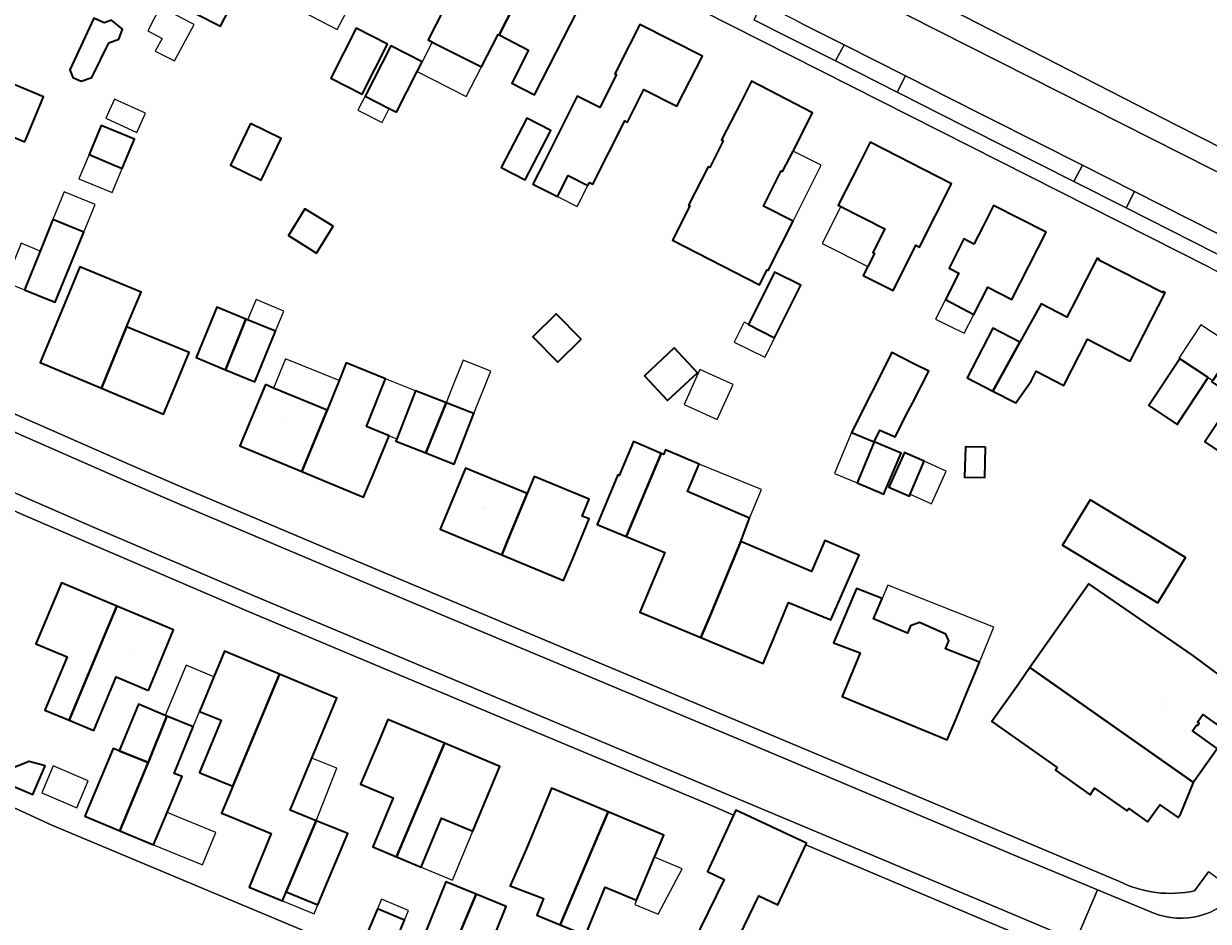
# Model space of a CAD drawing. Header units: metres. Extents: x 200176 to 205485, y 394066 to 399855.
# Tile 113 of 230: x 203769 to 203898, y 396511 to 396608. Entities that reach past the tile are written whole.
import ezdxf
from ezdxf.enums import TextEntityAlignment as Align

# ---------------------------------------------------------------- set-up
doc = ezdxf.new("R2010")
doc.units = ezdxf.units.M
for name, color, linetype, lineweight in [('B-WE-GR-BEPLANTING_CULTUUR_HEESTERS-GV', 90, 'Continuous', 18), ('B-WE-GR-FRUITTEELT-GV', 40, 'Continuous', 13), ('B-WE-OG-BEBOUWING-GV', 7, 'Continuous', 35), ('B-WE-OG-BEBOUWING-T18', 10, 'Continuous', 18), ('B-WE-OG-BEBOUWING_LUIFEL-GV', 7, 'Continuous', 18), ('B-WE-OG-BEBOUWING_SCHUUR-GV', 7, 'Continuous', 35), ('B-WE-OG-TERREIN_ERF-GV', 7, 'Continuous', 18), ('B-WE-VH-VERHARDING_ASFALT-GV', 252, 'Continuous', 18), ('B-WE-VH-VERHARDING_BETONSTRAATSTEEN-GV', 252, 'Continuous', 18), ('B-WE-VH-VERHARDING_TEGEL-GV', 252, 'Continuous', 18)]:
    doc.layers.add(name, color=color, linetype=linetype, lineweight=lineweight)
doc.styles.add('NLCS-ISO-M20-T18', font='NLCS-ISO.ttf', dxfattribs={"height": 0.036})

msp = doc.modelspace()

# ---------------------------------------------------------------- linework, layer by layer
at = {"layer": 'B-WE-GR-BEPLANTING_CULTUUR_HEESTERS-GV', "flags": 128}
for points in [[(203849.74, 396610.447), (203848.831, 396608.678), (203852.568, 396606.781), (203853.367, 396606.377), (203857.687, 396604.195), (203858.642, 396605.953), (203854.236, 396608.177), (203853.433, 396608.583)], [(203883.634, 396591.082), (203884.576, 396592.859), (203869.473, 396600.484), (203868.402, 396601.025), (203865.325, 396602.579), (203864.424, 396600.789), (203867.499, 396599.243), (203868.569, 396598.701)], [(203889.354, 396588.237), (203899.072, 396583.293), (203901.167, 396582.184), (203902.14, 396583.966), (203890.244, 396589.997)]]:
    msp.add_lwpolyline(points, close=True, dxfattribs=at)
at = {"layer": 'B-WE-GR-FRUITTEELT-GV', "flags": 128}
msp.add_lwpolyline([(203799.811, 396467.384), (203807.784, 396482.253), (203816.615, 396477.545), (203817.842, 396477.105), (203824.554, 396488.697), (203829.146, 396497.252), (203824.742, 396499.17), (203772.425, 396521.097), (203758.028, 396527.668), (203742.301, 396535.459), (203714.552, 396549.263), (203717.486, 396502.988), (203749.762, 396486.471), (203793.243, 396464.109), (203794.226, 396464.646), (203797.448, 396462.977)], close=True, dxfattribs=at)
at = {"layer": 'B-WE-OG-BEBOUWING-GV', "flags": 128}
for points in [[(203821.083, 396607.028), (203823.57, 396611.912), (203824.705, 396614.139), (203818.804, 396617.151), (203817.668, 396614.924), (203813.358, 396606.481), (203813.809, 396606.251), (203819.168, 396603.572), (203820.98, 396607.08)], [(203823.57, 396611.912), (203821.083, 396607.028), (203824.306, 396605.385), (203822.477, 396601.788), (203824.95, 396600.529), (203830.411, 396611.227), (203824.705, 396614.139)], [(203778.604, 396606.171), (203779.702, 396606.58), (203780.107, 396607.669), (203778.89, 396608.636), (203778.096, 396608.334), (203776.978, 396608.836), (203774.367, 396603.221), (203774.679, 396602.395), (203775.607, 396601.996), (203776.758, 396602.403)], [(203808.943, 396606.022), (203805.531, 396607.762), (203802.783, 396602.317), (203806.177, 396600.595)], [(203830.915, 396590.98), (203831.305, 396590.783), (203834.792, 396597.7), (203835.082, 396597.554), (203836.858, 396601.077), (203840.446, 396599.267), (203843.22, 396604.715), (203836.417, 396608.179), (203835.283, 396605.951), (203833.679, 396602.802), (203833.864, 396602.708), (203832.066, 396599.133), (203829.595, 396600.379), (203826.089, 396593.417), (203824.765, 396590.796), (203827.442, 396589.444), (203828.609, 396591.755), (203830.758, 396590.669)], [(203809.922, 396598.626), (203812.174, 396603.045), (203812.712, 396604.1), (203809.299, 396605.84), (203806.509, 396600.366), (203809.128, 396599.031)], [(203769.475, 396595.415), (203771.487, 396600.297), (203765.392, 396602.822), (203763.38, 396597.94)], [(203841.723, 396588.508), (203841.857, 396588.441), (203839.971, 396584.691), (203849.44, 396579.857), (203850.254, 396581.477), (203850.388, 396581.41), (203853.081, 396586.769), (203849.863, 396588.396), (203851.802, 396592.245), (203851.938, 396592.176), (203853.081, 396594.404), (203855.218, 396598.57), (203848.563, 396601.984), (203847.422, 396599.76), (203845.29, 396595.604), (203845.478, 396595.51), (203844.016, 396592.605), (203843.83, 396592.698)], [(203776.459, 396594.017), (203780.073, 396592.512), (203781.396, 396595.689), (203777.782, 396597.193)], [(203794.036, 396597.398), (203791.84, 396592.863), (203795.184, 396591.243), (203797.38, 396595.778)], [(203821.304, 396592.627), (203823.925, 396591.262), (203826.715, 396596.617), (203824.094, 396597.982)], [(203865.161, 396581.601), (203866.448, 396584.149), (203866.831, 396583.953), (203870.347, 396590.816), (203861.495, 396595.351), (203860.355, 396593.126), (203858, 396588.53), (203858.296, 396588.378), (203863.067, 396585.929), (203861.756, 396583.348), (203861.938, 396583.255), (203861.222, 396581.835), (203860.73, 396580.859), (203863.963, 396579.229)], [(203801.231, 396583.309), (203803.035, 396586.226), (203799.963, 396588.126), (203798.159, 396585.209)], [(203872.773, 396584.273), (203871.686, 396584.834), (203870.078, 396581.659), (203871.135, 396581.113), (203869.667, 396578.239), (203872.775, 396576.631), (203874.293, 396579.594), (203876.892, 396578.247), (203880.616, 396585.575), (203874.909, 396588.475), (203873.776, 396586.247)], [(203772.52, 396586.964), (203771.141, 396583.52), (203769.448, 396579.294), (203772.105, 396578.207), (203772.788, 396577.973), (203775.903, 396585.572)], [(203884.986, 396580.439), (203883.852, 396578.212), (203882.886, 396576.34), (203880.089, 396577.782), (203877.751, 396573.611), (203874.838, 396568.283), (203877.323, 396567.002), (203878.996, 396569.369), (203879.552, 396570.447), (203882.549, 396568.901), (203885.144, 396573.932), (203889.763, 396571.55), (203891.262, 396574.439), (203893.58, 396578.993), (203893.33, 396579.12), (203893.281, 396579.022), (203886.361, 396582.545), (203886.411, 396582.643), (203886.17, 396582.766)], [(203777.811, 396568.625), (203778.763, 396570.936), (203780.55, 396575.277), (203782.12, 396579.033), (203775.473, 396581.817), (203773.883, 396578.021), (203771.124, 396571.418)], [(203848.222, 396575.537), (203851.076, 396574.092), (203853.935, 396579.802), (203851.074, 396581.235)], [(203791.3, 396570.613), (203793.543, 396576.105), (203790.353, 396577.407), (203788.114, 396571.928)], [(203830.01, 396573.948), (203827.304, 396576.69), (203824.773, 396574.191), (203827.479, 396571.45)], [(203787.367, 396572.471), (203780.55, 396575.277), (203778.763, 396570.936), (203777.811, 396568.625), (203784.58, 396565.797), (203785.543, 396568.104)], [(203796.754, 396574.794), (203793.723, 396576.031), (203793.543, 396576.105), (203791.3, 396570.613), (203794.487, 396569.297)], [(203877.751, 396573.611), (203874.823, 396575.121), (203872.041, 396569.726), (203874.838, 396568.283)], [(203917.361, 396558.859), (203919.503, 396562.082), (203910.499, 396568.081), (203910.573, 396568.221), (203910.085, 396568.546), (203909.53, 396567.714), (203903.69, 396571.632), (203904.071, 396572.208), (203901.639, 396573.819), (203901.162, 396573.07), (203898.758, 396569.44), (203898.655, 396569.285), (203901.148, 396567.616), (203897.887, 396562.773), (203903.922, 396558.72), (203904.834, 396560.042), (203905.322, 396559.717), (203912.541, 396554.91), (203914.926, 396558.488), (203915.847, 396559.869)], [(203842.676, 396570.281), (203840.143, 396572.979), (203836.915, 396569.969), (203839.423, 396567.28)], [(203866.175, 396571.305), (203863.822, 396572.485), (203859.458, 396563.799), (203861.921, 396562.768), (203862.533, 396564.043), (203864.192, 396563.312), (203865.596, 396566.108), (203866.093, 396566.978), (203867.845, 396570.467)], [(203799.611, 396559.54), (203806.339, 396556.739), (203807.303, 396559.046), (203809.136, 396563.436), (203806.655, 396564.447), (203808.724, 396569.63), (203804.431, 396571.363), (203803.674, 396569.453), (203802.387, 396566.21), (203800.572, 396561.848)], [(203898.257, 396569.772), (203895.169, 396571.818), (203891.791, 396566.715), (203894.879, 396564.67)], [(203795.65, 396568.993), (203792.874, 396562.345), (203799.611, 396559.54), (203800.572, 396561.848), (203802.387, 396566.21), (203796.551, 396568.623)], [(203813.116, 396561.559), (203815.315, 396567.03), (203815.249, 396567.056), (203811.986, 396568.328), (203809.95, 396563.105), (203809.845, 396562.834)], [(203813.198, 396561.527), (203816.196, 396560.359), (203818.266, 396565.67), (203818.337, 396565.852), (203817.955, 396566.001), (203815.443, 396566.98), (203815.315, 396567.03), (203813.116, 396561.559)], [(203838.737, 396561.503), (203835.707, 396562.794), (203834.142, 396559.123), (203834.006, 396559.181), (203831.773, 396553.775), (203834.922, 396552.468), (203834.99, 396552.629)], [(203861.921, 396562.768), (203860.054, 396558.309), (203862.967, 396557.089), (203863.087, 396557.375), (203864.834, 396561.548)], [(203874.026, 396562.181), (203871.845, 396562.235), (203871.762, 396558.937), (203873.944, 396558.882)], [(203843.065, 396541.474), (203844.021, 396543.784), (203847.392, 396551.926), (203848.362, 396554.479), (203841.593, 396557.386), (203842.851, 396560.339), (203839.185, 396561.901), (203838.973, 396561.402), (203838.737, 396561.503), (203834.99, 396552.629), (203834.922, 396552.468), (203839.112, 396550.738), (203836.397, 396544.238)], [(203865.841, 396557.064), (203867.341, 396560.661), (203865.424, 396561.52), (203865.205, 396561.618), (203863.517, 396557.855), (203865.747, 396556.855)], [(203821.38, 396550.478), (203822.337, 396552.787), (203824.148, 396557.157), (203817.44, 396559.915), (203814.668, 396553.277)], [(203821.38, 396550.478), (203828.099, 396547.676), (203829.062, 396549.983), (203830.899, 396554.381), (203830.141, 396554.693), (203830.907, 396556.555), (203824.914, 396559.019), (203824.148, 396557.157), (203822.337, 396552.787)], [(203885.409, 396556.473), (203882.414, 396551.516), (203892.79, 396545.246), (203895.785, 396550.203)], [(203850.797, 396540.974), (203852.604, 396545.3), (203857.209, 396543.395), (203860.278, 396550.46), (203856.552, 396552.034), (203855.076, 396548.685), (203847.392, 396551.926), (203844.021, 396543.784), (203843.065, 396541.474), (203849.834, 396538.667)], [(203772.485, 396545.112), (203770.685, 396540.802), (203774.066, 396539.404), (203771.655, 396533.588), (203774.295, 396532.495), (203778.509, 396542.596), (203779.472, 396544.903), (203773.449, 396547.419)], [(203870.824, 396532.661), (203871.782, 396534.97), (203872.689, 396537.158), (203873.369, 396538.796), (203869.692, 396540.249), (203870.034, 396541.115), (203869.708, 396541.868), (203866.84, 396543.108), (203865.879, 396542.743), (203865.552, 396541.967), (203861.827, 396543.535), (203862.771, 396545.736), (203859.998, 396546.825), (203857.483, 396540.926), (203860.404, 396539.81), (203858.445, 396535.089), (203869.866, 396530.352)], [(203896.563, 396539.572), (203885.26, 396547.326), (203878.873, 396538.234), (203896.673, 396525.729), (203896.763, 396525.951), (203899.241, 396529.43), (203896.553, 396531.344), (203896.999, 396531.971), (203897.089, 396531.908), (203897.28, 396532.176), (203897.117, 396532.292), (203897.703, 396533.115), (203899.226, 396532.03), (203901.89, 396535.632)], [(203782.924, 396535.744), (203785.668, 396542.314), (203779.472, 396544.903), (203778.509, 396542.596), (203774.295, 396532.495), (203776.985, 396531.382), (203779.399, 396537.2)], [(203790.036, 396537.203), (203788.483, 396533.449), (203790.826, 396532.485), (203788.491, 396526.796), (203788.703, 396526.709), (203792.104, 396525.327), (203797.2, 396537.508), (203791.209, 396540.014)], [(203877.605, 396536.429), (203874.731, 396532.338), (203881.837, 396527.346), (203881.635, 396527.06), (203885.409, 396524.387), (203885.912, 396525.097), (203889.366, 396522.672), (203889.419, 396522.635), (203889.619, 396522.907), (203891.678, 396521.436), (203893.008, 396523.297), (203894.991, 396521.91), (203895.301, 396522.353), (203896.673, 396525.729), (203878.873, 396538.234)], [(203793.881, 396514.334), (203797.514, 396512.84), (203797.932, 396513.834), (203801.167, 396521.535), (203798.348, 396522.712), (203800.711, 396528.371), (203803.437, 396534.899), (203797.2, 396537.508), (203792.104, 396525.327), (203790.879, 396522.398), (203791.086, 396522.313), (203796.295, 396520.18)], [(203784.751, 396532.998), (203781.848, 396534.226), (203779.753, 396529.169), (203782.892, 396527.895), (203782.946, 396527.969), (203784.919, 396532.927)], [(203782.892, 396527.895), (203779.794, 396520.474), (203783.466, 396518.955), (203784.947, 396522.462), (203786.6, 396526.378), (203785.741, 396526.706), (203787.791, 396531.775), (203784.919, 396532.927), (203782.946, 396527.969)], [(203814.18, 396527.69), (203815.152, 396529.993), (203808.984, 396532.581), (203808.021, 396530.274), (203806.014, 396525.554), (203809.568, 396524.043), (203807.352, 396518.727), (203809.941, 396517.643)], [(203815.152, 396529.993), (203814.18, 396527.69), (203809.941, 396517.643), (203812.624, 396516.52), (203814.839, 396521.846), (203818.239, 396520.425), (203821.177, 396527.465)], [(203775.985, 396522.05), (203779.794, 396520.474), (203782.892, 396527.895), (203779.753, 396529.169), (203779.089, 396529.418)], [(203771.682, 396527.548), (203769.933, 396527.993), (203768.003, 396527.231), (203767.338, 396525.692), (203770.346, 396524.411)], [(203825.845, 396522.805), (203824.06, 396518.532), (203822.31, 396514.488), (203825.927, 396513.094), (203825.186, 396511.301), (203827.748, 396510.241), (203831.985, 396520.231), (203832.961, 396522.533), (203826.808, 396525.111)], [(203831.985, 396520.231), (203827.748, 396510.241), (203830.479, 396509.11), (203832.647, 396514.322), (203836.055, 396512.911), (203838.01, 396517.587), (203839.017, 396519.996), (203832.961, 396522.533)], [(203846.62, 396522.177), (203845.812, 396520.435), (203843.77, 396516.037), (203845.597, 396515.176), (203839.53, 396502.821), (203839.844, 396502.667), (203843.379, 396500.931), (203847.765, 396510.088), (203849.353, 396513.403), (203851.443, 396512.415), (203854.476, 396518.95), (203854.56, 396519.131), (203846.864, 396522.703)], [(203801.377, 396512.411), (203804.638, 396520.162), (203801.167, 396521.535), (203797.932, 396513.834)], [(203818.603, 396513.565), (203815.303, 396514.906), (203812.312, 396507.548), (203815.497, 396506.253)], [(203818.603, 396513.565), (203815.497, 396506.253), (203818.88, 396504.878), (203819.596, 396506.64), (203821.871, 396512.236)], [(203806.672, 396509.154), (203809.619, 396507.923), (203809.895, 396508.583), (203810.806, 396510.764), (203807.858, 396511.994)]]:
    msp.add_lwpolyline(points, close=True, dxfattribs=at)
at = {"layer": 'B-WE-OG-BEBOUWING_LUIFEL-GV', "flags": 128}
for points in [[(203805.106, 396610.709), (203801.3, 396612.587), (203799.705, 396609.579), (203803.455, 396607.634)], [(203785.765, 396604.209), (203787.89, 396608.179), (203787.607, 396608.319), (203784.212, 396610.098), (203782.865, 396607.492), (203784.42, 396606.626), (203783.659, 396605.259)], [(203812.712, 396604.1), (203812.174, 396603.045), (203817.495, 396600.333), (203819.168, 396603.572), (203813.809, 396606.251)], [(203781.663, 396596.429), (203782.613, 396598.527), (203779.236, 396600.056), (203778.286, 396597.958)], [(203806.509, 396600.366), (203805.729, 396598.836), (203808.348, 396597.5), (203809.128, 396599.031)], [(203853.081, 396594.404), (203851.938, 396592.176), (203851.802, 396592.245), (203849.863, 396588.396), (203853.081, 396586.769), (203856.148, 396592.872)], [(203780.073, 396592.512), (203776.459, 396594.017), (203775.361, 396591.38), (203778.975, 396589.876)], [(203827.442, 396589.444), (203829.591, 396588.359), (203830.758, 396590.669), (203828.609, 396591.755)], [(203775.903, 396585.572), (203777.136, 396588.57), (203773.753, 396589.962), (203772.52, 396586.964)], [(203861.938, 396583.255), (203861.756, 396583.348), (203863.067, 396585.929), (203858.296, 396588.378), (203856.259, 396584.337), (203861.222, 396581.835)], [(203771.141, 396583.52), (203769.071, 396584.367), (203767.376, 396580.121), (203769.448, 396579.294)], [(203796.754, 396574.794), (203797.661, 396576.993), (203794.636, 396578.24), (203793.723, 396576.031)], [(203872.775, 396576.631), (203869.667, 396578.239), (203868.583, 396576.117), (203871.724, 396574.58)], [(203847.748, 396575.777), (203846.67, 396573.604), (203850.028, 396571.967), (203850.554, 396573.008), (203851.076, 396574.092), (203848.222, 396575.537)], [(203895.169, 396571.818), (203898.257, 396569.772), (203898.758, 396569.44), (203901.162, 396573.07), (203897.473, 396575.514), (203895.069, 396571.884)], [(203802.387, 396566.21), (203803.674, 396569.453), (203797.857, 396571.8), (203796.551, 396568.623)], [(203815.315, 396567.03), (203815.443, 396566.98), (203817.955, 396566.001), (203818.337, 396565.852), (203820.182, 396570.442), (203817.173, 396571.652), (203815.905, 396568.497)], [(203844.833, 396565.194), (203846.552, 396568.995), (203842.943, 396570.628), (203841.223, 396566.826)], [(203809.95, 396563.105), (203811.986, 396568.328), (203808.724, 396569.63), (203806.655, 396564.447), (203809.136, 396563.436)], [(203861.921, 396562.768), (203859.458, 396563.799), (203857.711, 396559.627), (203857.591, 396559.34), (203860.054, 396558.309)], [(203848.471, 396554.742), (203849.638, 396557.571), (203842.851, 396560.339), (203841.593, 396557.386), (203848.362, 396554.479)], [(203867.341, 396560.661), (203865.841, 396557.064), (203868.153, 396556.028), (203869.746, 396559.582)], [(203866.84, 396543.108), (203869.708, 396541.868), (203870.034, 396541.115), (203869.692, 396540.249), (203873.369, 396538.796), (203874.953, 396542.612), (203863.399, 396547.201), (203862.771, 396545.736), (203861.827, 396543.535), (203865.552, 396541.967), (203865.879, 396542.743)], [(203784.751, 396532.998), (203784.919, 396532.927), (203787.791, 396531.775), (203788.483, 396533.449), (203790.036, 396537.203), (203787.048, 396538.497)], [(203772.539, 396527.526), (203771.304, 396524.594), (203775.139, 396522.978), (203776.374, 396525.91)], [(203798.348, 396522.712), (203801.167, 396521.535), (203803.444, 396527.289), (203800.711, 396528.371)], [(203784.947, 396522.462), (203783.466, 396518.955), (203788.791, 396516.756), (203790.253, 396520.295)], [(203818.239, 396520.425), (203814.839, 396521.846), (203812.624, 396516.52), (203816.016, 396515.105)], [(203836.055, 396512.911), (203835.869, 396512.463), (203838.402, 396511.415), (203841.031, 396516.323), (203838.01, 396517.587)], [(203797.932, 396513.834), (203797.514, 396512.84), (203800.961, 396511.423), (203801.377, 396512.411)], [(203811.231, 396511.783), (203808.284, 396513.014), (203807.858, 396511.994), (203810.806, 396510.764)]]:
    msp.add_lwpolyline(points, close=True, dxfattribs=at)
at = {"layer": 'B-WE-OG-BEBOUWING_SCHUUR-GV', "flags": 128}
msp.add_lwpolyline([(203788.124, 396609.306), (203790.764, 396607.973), (203792.191, 396610.691), (203789.572, 396612.066)], close=True, dxfattribs=at)
at = {"layer": 'B-WE-OG-TERREIN_ERF-GV', "flags": 128}
for points in [[(203898.291, 396581.817), (203804.082, 396629.439), (203796.972, 396633.177), (203791.698, 396636.019), (203783.739, 396640.545), (203783.232, 396640.841), (203779.361, 396633.629), (203777.472, 396634.949), (203781.432, 396641.891), (203780.428, 396642.477), (203775.026, 396645.742), (203770.779, 396648.442), (203765.03, 396652.193)], [(203870.338, 396609.767), (203894.828, 396597.203), (203910.272, 396589.389)], [(203678.434, 396605.422), (203726.513, 396584.249), (203750.317, 396573.739), (203754.352, 396571.957), (203764.745, 396567.368), (203780.877, 396560.293), (203787, 396557.654), (203803.804, 396550.545), (203870.125, 396522.732), (203881.466, 396517.98), (203888.607, 396514.961)], [(203839.53, 396502.821), (203845.597, 396515.176), (203843.77, 396516.037), (203845.812, 396520.435), (203846.62, 396522.177), (203843.76, 396523.409), (203805.175, 396539.535), (203793.622, 396544.393), (203776.039, 396551.918), (203769.559, 396554.734), (203723.153, 396575.232)], [(203899.226, 396532.03), (203897.703, 396533.115), (203897.117, 396532.292), (203897.28, 396532.176), (203897.089, 396531.908), (203896.999, 396531.971), (203896.553, 396531.344), (203899.241, 396529.43), (203896.763, 396525.951), (203896.673, 396525.729), (203895.301, 396522.353), (203894.991, 396521.91), (203893.008, 396523.297), (203891.678, 396521.436), (203889.619, 396522.907), (203889.419, 396522.635), (203889.366, 396522.672), (203885.912, 396525.097), (203885.409, 396524.387), (203881.635, 396527.06), (203881.837, 396527.346), (203874.731, 396532.338), (203877.605, 396536.429), (203878.873, 396538.234), (203885.26, 396547.326), (203896.563, 396539.572), (203901.89, 396535.632)], [(203758.028, 396527.668), (203772.425, 396521.097), (203824.742, 396499.17)], [(203884.316, 396506.359), (203873.008, 396511.12), (203854.476, 396518.95), (203851.443, 396512.415), (203849.353, 396513.403), (203847.765, 396510.088)], [(203896.793, 396513.942), (203898.305, 396516)]]:
    msp.add_lwpolyline(points, dxfattribs=at)
for points in [[(203821.083, 396607.028), (203820.98, 396607.08), (203819.168, 396603.572), (203813.809, 396606.251), (203813.358, 396606.481), (203817.668, 396614.924), (203818.804, 396617.151), (203824.705, 396614.139), (203830.411, 396611.227), (203824.95, 396600.529), (203822.477, 396601.788), (203824.306, 396605.385)], [(203778.604, 396606.171), (203776.758, 396602.403), (203775.607, 396601.996), (203774.679, 396602.395), (203774.367, 396603.221), (203776.978, 396608.836), (203778.096, 396608.334), (203778.89, 396608.636), (203780.107, 396607.669), (203779.702, 396606.58)], [(203802.783, 396602.317), (203805.531, 396607.762), (203808.943, 396606.022), (203806.177, 396600.595)], [(203840.446, 396599.267), (203836.858, 396601.077), (203835.082, 396597.554), (203834.792, 396597.7), (203831.305, 396590.783), (203830.915, 396590.98), (203830.758, 396590.669), (203828.609, 396591.755), (203827.442, 396589.444), (203824.765, 396590.796), (203826.089, 396593.417), (203829.595, 396600.379), (203832.066, 396599.133), (203833.864, 396602.708), (203833.679, 396602.802), (203835.283, 396605.951), (203836.417, 396608.179), (203843.22, 396604.715)], [(203812.174, 396603.045), (203809.922, 396598.626), (203809.128, 396599.031), (203806.509, 396600.366), (203809.299, 396605.84), (203812.712, 396604.1)], [(203769.475, 396595.415), (203763.38, 396597.94), (203765.392, 396602.822), (203771.487, 396600.297)], [(203850.388, 396581.41), (203850.254, 396581.477), (203849.44, 396579.857), (203839.971, 396584.691), (203841.857, 396588.441), (203841.723, 396588.508), (203843.83, 396592.698), (203844.016, 396592.605), (203845.478, 396595.51), (203845.29, 396595.604), (203847.422, 396599.76), (203848.563, 396601.984), (203855.218, 396598.57), (203853.081, 396594.404), (203851.938, 396592.176), (203851.802, 396592.245), (203849.863, 396588.396), (203853.081, 396586.769)], [(203780.073, 396592.512), (203776.459, 396594.017), (203777.782, 396597.193), (203781.396, 396595.689)], [(203795.184, 396591.243), (203791.84, 396592.863), (203794.036, 396597.398), (203797.38, 396595.778)], [(203821.304, 396592.627), (203824.094, 396597.982), (203826.715, 396596.617), (203823.925, 396591.262)], [(203866.831, 396583.953), (203866.448, 396584.149), (203865.161, 396581.601), (203863.963, 396579.229), (203860.73, 396580.859), (203861.222, 396581.835), (203861.938, 396583.255), (203861.756, 396583.348), (203863.067, 396585.929), (203858.296, 396588.378), (203858, 396588.53), (203860.355, 396593.126), (203861.495, 396595.351), (203870.347, 396590.816)], [(203801.231, 396583.309), (203798.159, 396585.209), (203799.963, 396588.126), (203803.035, 396586.226)], [(203869.667, 396578.239), (203871.135, 396581.113), (203870.078, 396581.659), (203871.686, 396584.834), (203872.773, 396584.273), (203873.776, 396586.247), (203874.909, 396588.475), (203880.616, 396585.575), (203876.892, 396578.247), (203874.293, 396579.594), (203872.775, 396576.631)], [(203771.141, 396583.52), (203772.52, 396586.964), (203775.903, 396585.572), (203772.788, 396577.973), (203772.105, 396578.207), (203769.448, 396579.294)], [(203883.852, 396578.212), (203884.986, 396580.439), (203886.17, 396582.766), (203886.411, 396582.643), (203886.361, 396582.545), (203893.281, 396579.022), (203893.33, 396579.12), (203893.58, 396578.993), (203891.262, 396574.439), (203889.763, 396571.55), (203885.144, 396573.932), (203882.549, 396568.901), (203879.552, 396570.447), (203878.996, 396569.369), (203877.323, 396567.002), (203874.838, 396568.283), (203872.041, 396569.726), (203874.823, 396575.121), (203877.751, 396573.611), (203880.089, 396577.782), (203882.886, 396576.34)], [(203780.55, 396575.277), (203787.367, 396572.471), (203785.543, 396568.104), (203784.58, 396565.797), (203777.811, 396568.625), (203771.124, 396571.418), (203773.883, 396578.021), (203775.473, 396581.817), (203782.12, 396579.033)], [(203851.076, 396574.092), (203848.222, 396575.537), (203851.074, 396581.235), (203853.935, 396579.802)], [(203793.723, 396576.031), (203796.754, 396574.794), (203794.487, 396569.297), (203791.3, 396570.613), (203788.114, 396571.928), (203790.353, 396577.407), (203793.543, 396576.105)], [(203830.01, 396573.948), (203827.479, 396571.45), (203824.773, 396574.191), (203827.304, 396576.69)], [(203910.499, 396568.081), (203919.503, 396562.082), (203917.361, 396558.859), (203915.847, 396559.869), (203914.926, 396558.488), (203912.541, 396554.91), (203905.322, 396559.717), (203904.834, 396560.042), (203903.922, 396558.72), (203897.887, 396562.773), (203901.148, 396567.616), (203898.655, 396569.285), (203898.758, 396569.44), (203901.162, 396573.07), (203901.639, 396573.819), (203904.071, 396572.208), (203903.69, 396571.632), (203909.53, 396567.714), (203910.085, 396568.546), (203910.573, 396568.221)], [(203842.676, 396570.281), (203839.423, 396567.28), (203836.915, 396569.969), (203840.143, 396572.979)], [(203859.458, 396563.799), (203863.822, 396572.485), (203866.175, 396571.305), (203867.845, 396570.467), (203866.093, 396566.978), (203865.596, 396566.108), (203864.192, 396563.312), (203862.533, 396564.043), (203861.921, 396562.768)], [(203807.303, 396559.046), (203806.339, 396556.739), (203799.611, 396559.54), (203792.874, 396562.345), (203795.65, 396568.993), (203796.551, 396568.623), (203802.387, 396566.21), (203803.674, 396569.453), (203804.431, 396571.363), (203808.724, 396569.63), (203806.655, 396564.447), (203809.136, 396563.436)], [(203898.257, 396569.772), (203894.879, 396564.67), (203891.791, 396566.715), (203895.169, 396571.818)], [(203815.315, 396567.03), (203815.443, 396566.98), (203817.955, 396566.001), (203818.337, 396565.852), (203818.266, 396565.67), (203816.196, 396560.359), (203813.198, 396561.527), (203813.116, 396561.559), (203809.845, 396562.834), (203809.95, 396563.105), (203811.986, 396568.328), (203815.249, 396567.056)], [(203852.604, 396545.3), (203850.797, 396540.974), (203849.834, 396538.667), (203843.065, 396541.474), (203836.397, 396544.238), (203839.112, 396550.738), (203834.922, 396552.468), (203831.773, 396553.775), (203834.006, 396559.181), (203834.142, 396559.123), (203835.707, 396562.794), (203838.737, 396561.503), (203838.973, 396561.402), (203839.185, 396561.901), (203842.851, 396560.339), (203841.593, 396557.386), (203848.362, 396554.479), (203847.392, 396551.926), (203855.076, 396548.685), (203856.552, 396552.034), (203860.278, 396550.46), (203857.209, 396543.395)], [(203861.921, 396562.768), (203864.834, 396561.548), (203863.087, 396557.375), (203862.967, 396557.089), (203860.054, 396558.309)], [(203874.026, 396562.181), (203873.944, 396558.882), (203871.762, 396558.937), (203871.845, 396562.235)], [(203867.341, 396560.661), (203865.841, 396557.064), (203865.747, 396556.855), (203863.517, 396557.855), (203865.205, 396561.618), (203865.424, 396561.52)], [(203829.062, 396549.983), (203828.099, 396547.676), (203821.38, 396550.478), (203814.668, 396553.277), (203817.44, 396559.915), (203824.148, 396557.157), (203824.914, 396559.019), (203830.907, 396556.555), (203830.141, 396554.693), (203830.899, 396554.381)], [(203885.409, 396556.473), (203895.785, 396550.203), (203892.79, 396545.246), (203882.414, 396551.516)], [(203770.685, 396540.802), (203772.485, 396545.112), (203773.449, 396547.419), (203779.472, 396544.903), (203785.668, 396542.314), (203782.924, 396535.744), (203779.399, 396537.2), (203776.985, 396531.382), (203774.295, 396532.495), (203771.655, 396533.588), (203774.066, 396539.404)], [(203871.782, 396534.97), (203870.824, 396532.661), (203869.866, 396530.352), (203858.445, 396535.089), (203860.404, 396539.81), (203857.483, 396540.926), (203859.998, 396546.825), (203862.771, 396545.736), (203861.827, 396543.535), (203865.552, 396541.967), (203865.879, 396542.743), (203866.84, 396543.108), (203869.708, 396541.868), (203870.034, 396541.115), (203869.692, 396540.249), (203873.369, 396538.796), (203872.689, 396537.158)], [(203797.514, 396512.84), (203793.881, 396514.334), (203796.295, 396520.18), (203791.086, 396522.313), (203790.879, 396522.398), (203792.104, 396525.327), (203788.703, 396526.709), (203788.491, 396526.796), (203790.826, 396532.485), (203788.483, 396533.449), (203790.036, 396537.203), (203791.209, 396540.014), (203797.2, 396537.508), (203803.437, 396534.899), (203800.711, 396528.371), (203798.348, 396522.712), (203801.167, 396521.535), (203804.638, 396520.162), (203801.377, 396512.411), (203797.932, 396513.834)], [(203779.794, 396520.474), (203775.985, 396522.05), (203779.089, 396529.418), (203779.753, 396529.169), (203781.848, 396534.226), (203784.751, 396532.998), (203784.919, 396532.927), (203787.791, 396531.775), (203785.741, 396526.706), (203786.6, 396526.378), (203784.947, 396522.462), (203783.466, 396518.955)], [(203809.941, 396517.643), (203807.352, 396518.727), (203809.568, 396524.043), (203806.014, 396525.554), (203808.021, 396530.274), (203808.984, 396532.581), (203815.152, 396529.993), (203821.177, 396527.465), (203818.239, 396520.425), (203814.839, 396521.846), (203812.624, 396516.52)], [(203771.682, 396527.548), (203770.346, 396524.411), (203767.338, 396525.692), (203768.003, 396527.231), (203769.933, 396527.993)], [(203824.06, 396518.532), (203825.845, 396522.805), (203826.808, 396525.111), (203832.961, 396522.533), (203839.017, 396519.996), (203838.01, 396517.587), (203836.055, 396512.911), (203832.647, 396514.322), (203830.479, 396509.11), (203827.748, 396510.241), (203825.186, 396511.301), (203825.927, 396513.094), (203822.31, 396514.488)], [(203812.312, 396507.548), (203815.303, 396514.906), (203818.603, 396513.565), (203821.871, 396512.236), (203819.596, 396506.64), (203818.88, 396504.878), (203815.497, 396506.253)], [(203809.895, 396508.583), (203809.619, 396507.923), (203806.672, 396509.154), (203807.858, 396511.994), (203810.806, 396510.764)]]:
    msp.add_lwpolyline(points, close=True, dxfattribs=at)
at = {"layer": 'B-WE-OG-TERREIN_ERF-GV'}
msp.add_lwpolyline([(203888.607, 396514.961, 0.1701775), (203896.793, 396513.942)], format="xyb", dxfattribs=at)
at = {"layer": 'B-WE-VH-VERHARDING_ASFALT-GV', "flags": 128}
for points in [[(203909.02, 396587.088), (203902.035, 396590.714), (203838.938, 396622.624), (203837.401, 396623.401), (203830.932, 396626.673), (203829.365, 396627.466), (203806.827, 396638.911), (203801.923, 396641.481), (203794.184, 396645.718), (203789.807, 396648.208), (203783.544, 396651.908), (203777.349, 396655.721), (203772.267, 396658.97), (203766.227, 396662.99), (203760.273, 396667.137), (203727.079, 396690.554), (203691.91, 396715.463)], [(203853.433, 396608.583), (203854.236, 396608.177), (203858.642, 396605.953), (203865.325, 396602.579), (203868.402, 396601.025), (203869.473, 396600.484), (203884.576, 396592.859), (203890.244, 396589.997), (203902.14, 396583.966)]]:
    msp.add_lwpolyline(points, dxfattribs=at)
msp.add_lwpolyline([(203686.663, 396599.831), (203684.245, 396594.354), (203717.652, 396579.631), (203720.432, 396578.402), (203770.286, 396556.38), (203776.757, 396553.568), (203794.32, 396546.052), (203873.88, 396512.715), (203883.859, 396508.506), (203886.232, 396514.029), (203876.727, 396517.986), (203846.988, 396530.496), (203810.053, 396545.962), (203786.288, 396556.001), (203780.163, 396558.641), (203764.018, 396565.721), (203725.786, 396582.602)], close=True, dxfattribs=at)
at = {"layer": 'B-WE-VH-VERHARDING_BETONSTRAATSTEEN-GV', "flags": 128}
msp.add_lwpolyline([(203891.746, 396511.755), (203886.232, 396514.029), (203883.859, 396508.506), (203886.518, 396507.351)], dxfattribs=at)
at = {"layer": 'B-WE-VH-VERHARDING_BETONSTRAATSTEEN-GV'}
msp.add_lwpolyline([(203901.133, 396513.429, -0.3197975), (203891.746, 396511.755)], format="xyb", dxfattribs=at)
at = {"layer": 'B-WE-VH-VERHARDING_TEGEL-GV', "flags": 128}
for points in [[(203710.946, 396690.124), (203725.378, 396679.972), (203727.003, 396678.824), (203739.199, 396670.209), (203752.166, 396661.043), (203757.794, 396657.112), (203765.03, 396652.193), (203770.779, 396648.442), (203775.026, 396645.742), (203780.428, 396642.477), (203781.432, 396641.891), (203783.232, 396640.841), (203783.739, 396640.545), (203791.698, 396636.019), (203796.972, 396633.177), (203804.082, 396629.439), (203898.291, 396581.817), (203905.262, 396578.126), (203908.496, 396576.268), (203912.802, 396573.493), (203916.962, 396570.503), (203919.2, 396568.792), (203928.652, 396561.563), (203930.845, 396564.429)], [(203910.272, 396589.389), (203894.828, 396597.203), (203870.338, 396609.767), (203866.448, 396611.69), (203865.894, 396610.962), (203844.6, 396621.761), (203837.382, 396625.389)], [(203838.938, 396622.624), (203902.035, 396590.714), (203909.02, 396587.088)], [(203899.072, 396583.293), (203889.354, 396588.237), (203883.634, 396591.082), (203868.569, 396598.701), (203867.499, 396599.243), (203864.424, 396600.789), (203857.687, 396604.195), (203853.367, 396606.377), (203852.568, 396606.781), (203848.831, 396608.678)], [(203648.921, 396607.937), (203659.116, 396603.504), (203672.021, 396597.774), (203715.748, 396578.503), (203716.924, 396577.985), (203719.155, 396576.999), (203719.704, 396576.756), (203723.153, 396575.232), (203769.559, 396554.734), (203776.039, 396551.918), (203793.622, 396544.393), (203805.175, 396539.535), (203843.76, 396523.409), (203846.62, 396522.177), (203846.864, 396522.703), (203854.56, 396519.131), (203854.476, 396518.95), (203873.008, 396511.12), (203884.316, 396506.359)], [(203886.518, 396507.351), (203883.859, 396508.506), (203873.88, 396512.715), (203794.32, 396546.052), (203776.757, 396553.568), (203770.286, 396556.38), (203720.432, 396578.402), (203717.652, 396579.631), (203684.245, 396594.354), (203678.918, 396596.701), (203672.751, 396599.419), (203659.846, 396605.149), (203652.989, 396608.14)], [(203870.125, 396522.732), (203803.804, 396550.545), (203787, 396557.654), (203780.877, 396560.293), (203764.745, 396567.368), (203754.352, 396571.957), (203750.317, 396573.739), (203726.513, 396584.249), (203678.434, 396605.422)], [(203677.566, 396603.837), (203681.268, 396602.207), (203686.663, 396599.831), (203725.786, 396582.602), (203764.018, 396565.721), (203780.163, 396558.641), (203786.288, 396556.001), (203810.053, 396545.962), (203846.988, 396530.496), (203876.727, 396517.986), (203886.232, 396514.029), (203891.746, 396511.755)], [(203888.607, 396514.961), (203881.466, 396517.98), (203870.125, 396522.732)], [(203901.133, 396513.429), (203901.37, 396513.749), (203900.146, 396514.648), (203898.305, 396516), (203896.793, 396513.942)]]:
    msp.add_lwpolyline(points, dxfattribs=at)
for points in [[(203858.642, 396605.953), (203857.687, 396604.195), (203864.424, 396600.789), (203865.325, 396602.579)], [(203884.576, 396592.859), (203883.634, 396591.082), (203889.354, 396588.237), (203890.244, 396589.997)]]:
    msp.add_lwpolyline(points, close=True, dxfattribs=at)
at = {"layer": 'B-WE-VH-VERHARDING_TEGEL-GV'}
for points in [[(203896.793, 396513.942, -0.1701775), (203888.607, 396514.961)], [(203891.746, 396511.755, 0.3197975), (203901.133, 396513.429)]]:
    msp.add_lwpolyline(points, format="xyb", dxfattribs=at)

# ---------------------------------------------------------------- texts
at = {"layer": 'B-WE-OG-BEBOUWING-T18', "style": 'NLCS-ISO-M20-T18'}
for s, rotation, p in [('9', 333, (203838.16, 396602.803)), ('7', 332.9, (203850.221, 396596.638)), ('5', 332.9, (203864.254, 396589.443)), ('3', 333.1, (203876.107, 396583.379)), ('1', 333, (203888.167, 396577.137)), ('20', 337.4, (203775.797, 396573.801)), ('18', 337.4, (203782.341, 396571.067)), ('16', 337.4, (203797.551, 396564.731)), ('14', 337.4, (203804.098, 396562.005)), ('12', 337.4, (203819.334, 396555.665)), ('10', 337.4, (203825.865, 396552.941)), ('8', 337.5, (203841.221, 396546.568)), ('6', 337.5, (203847.755, 396543.859)), ('17', 337.4, (203775.379, 396542.278)), ('15', 337.3, (203781.304, 396539.802)), ('4', 337.5, (203865.474, 396536.504)), ('13', 337.3, (203793.139, 396534.871)), ('12a-12b', 324.6, (203893.696, 396534.229)), ('11', 337.3, (203799.068, 396532.391)), ('2-2a', 324.9, (203882.616, 396531.687)), ('9', 337.2, (203810.742, 396527.506)), ('7', 337.2, (203816.654, 396525.025)), ('5', 337.3, (203828.57, 396520.036)), ('3', 337.3, (203834.49, 396517.556)), ('1', 335.1, (203849.187, 396517.215))]:
    msp.add_text(s, height=0.036, rotation=rotation, dxfattribs=at).set_placement(p, align=Align.MIDDLE)

doc.saveas('drawing.dxf')
